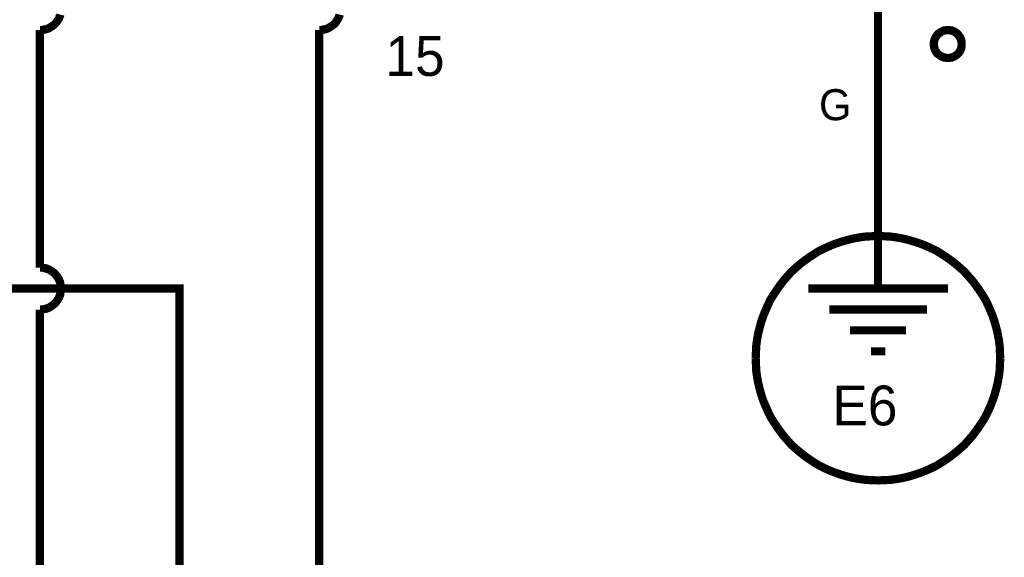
# Model space of a CAD drawing. Extents: x 0 to 17, y 0 to 11.
# Tile 32 of 49: x 5.1 to 6.5, y 7.4 to 8.2. Entities that reach past the tile are written whole.
import ezdxf

# ---------------------------------------------------------------- set-up
doc = ezdxf.new("R2010")
doc.units = 0
doc.layers.add('SHEET', color=255, linetype='CONTINUOUS')

msp = doc.modelspace()

# ---------------------------------------------------------------- linework, layer by layer
at = {"layer": 'SHEET'}
for points, const_width in [([(6.3002, 8.1997), (6.3002, 7.9997)], 0.0118), ([(5.1002, 8.17), (5.1018, 8.17), (5.1034, 8.17), (5.105, 8.1704), (5.1062, 8.1708), (5.1078, 8.1708), (5.1093, 8.1712), (5.1105, 8.1716), (5.1121, 8.1724), (5.1133, 8.1728), (5.1145, 8.1736), (5.1157, 8.1744), (5.1173, 8.1752), (5.1181, 8.1759), (5.1192, 8.1767), (5.1204, 8.1775), (5.1216, 8.1787), (5.1224, 8.1795), (5.1236, 8.1807), (5.1244, 8.1819), (5.1252, 8.1831), (5.126, 8.1843), (5.1268, 8.1854), (5.1276, 8.1866), (5.128, 8.1882), (5.1284, 8.1894), (5.1291, 8.1906), (5.1295, 8.1922)], 0.0118), ([(5.5002, 8.17), (5.5018, 8.17), (5.5034, 8.17), (5.505, 8.1704), (5.5061, 8.1708), (5.5077, 8.1708), (5.5093, 8.1712), (5.5105, 8.1716), (5.5121, 8.1724), (5.5133, 8.1728), (5.5145, 8.1736), (5.5157, 8.1744), (5.5172, 8.1752), (5.518, 8.1759), (5.5192, 8.1767), (5.5204, 8.1775), (5.5216, 8.1787), (5.5224, 8.1795), (5.5236, 8.1807), (5.5244, 8.1819), (5.5252, 8.1831), (5.526, 8.1843), (5.5267, 8.1854), (5.5275, 8.1866), (5.5279, 8.1882), (5.5283, 8.1894), (5.5291, 8.1906), (5.5295, 8.1922)], 0.0118), ([(5.1002, 8.17), (5.1002, 7.8298)], 0.0118), ([(5.5002, 5.9), (5.5002, 8.17)], 0.0118), ([(6.3801, 8.1498), (6.3801, 8.151), (6.3801, 8.1518), (6.3805, 8.153), (6.3805, 8.1538), (6.3809, 8.155), (6.3809, 8.1557), (6.3813, 8.1565), (6.3817, 8.1577), (6.3821, 8.1585), (6.3825, 8.1593), (6.3829, 8.1601), (6.3837, 8.1609), (6.3841, 8.1617), (6.3849, 8.1625), (6.3853, 8.1633), (6.3861, 8.1641), (6.3869, 8.1649), (6.3877, 8.1653), (6.3885, 8.166), (6.3893, 8.1664), (6.39, 8.1672), (6.3908, 8.1676), (6.3916, 8.168), (6.3924, 8.1684), (6.3936, 8.1688), (6.3944, 8.1692), (6.3952, 8.1692), (6.3964, 8.1696), (6.3972, 8.1696), (6.3984, 8.17), (6.3992, 8.17), (6.4003, 8.17)], 0.0118), ([(6.3801, 8.1498), (6.3801, 8.151), (6.3801, 8.1518), (6.3805, 8.153), (6.3805, 8.1538), (6.3809, 8.155), (6.3809, 8.1557), (6.3813, 8.1565), (6.3817, 8.1577), (6.3821, 8.1585), (6.3825, 8.1593), (6.3829, 8.1601), (6.3837, 8.1609), (6.3841, 8.1617), (6.3849, 8.1625), (6.3853, 8.1633), (6.3861, 8.1641), (6.3869, 8.1649), (6.3877, 8.1653), (6.3885, 8.166), (6.3893, 8.1664), (6.39, 8.1672), (6.3908, 8.1676), (6.3916, 8.168), (6.3924, 8.1684), (6.3936, 8.1688), (6.3944, 8.1692), (6.3952, 8.1692), (6.3964, 8.1696), (6.3972, 8.1696), (6.3984, 8.17), (6.3992, 8.17), (6.4003, 8.17)], 0.0039), ([(6.4003, 8.17), (6.4003, 8.17)], 0.0118), ([(6.4003, 8.17), (6.4015, 8.17), (6.4023, 8.17), (6.4035, 8.1696), (6.4043, 8.1696), (6.4055, 8.1692), (6.4063, 8.1692), (6.4071, 8.1688), (6.4083, 8.1684), (6.4091, 8.168), (6.4098, 8.1676), (6.4106, 8.1672), (6.4114, 8.1664), (6.4122, 8.166), (6.413, 8.1653), (6.4138, 8.1649), (6.4146, 8.1641), (6.415, 8.1633), (6.4158, 8.1625), (6.4162, 8.1617), (6.417, 8.1609), (6.4174, 8.1601), (6.4178, 8.1593), (6.4182, 8.1585), (6.4186, 8.1577), (6.419, 8.1565), (6.4194, 8.1557), (6.4194, 8.155), (6.4197, 8.1538), (6.4197, 8.153), (6.4201, 8.1518), (6.4201, 8.151), (6.4201, 8.1498)], 0.0118), ([(6.4003, 8.17), (6.4003, 8.17)], 0.0039), ([(6.4003, 8.17), (6.4015, 8.17), (6.4023, 8.17), (6.4035, 8.1696), (6.4043, 8.1696), (6.4055, 8.1692), (6.4063, 8.1692), (6.4071, 8.1688), (6.4083, 8.1684), (6.4091, 8.168), (6.4098, 8.1676), (6.4106, 8.1672), (6.4114, 8.1664), (6.4122, 8.166), (6.413, 8.1653), (6.4138, 8.1649), (6.4146, 8.1641), (6.415, 8.1633), (6.4158, 8.1625), (6.4162, 8.1617), (6.417, 8.1609), (6.4174, 8.1601), (6.4178, 8.1593), (6.4182, 8.1585), (6.4186, 8.1577), (6.419, 8.1565), (6.4194, 8.1557), (6.4194, 8.155), (6.4197, 8.1538), (6.4197, 8.153), (6.4201, 8.1518), (6.4201, 8.151), (6.4201, 8.1498)], 0.0039), ([(6.4003, 8.13), (6.3992, 8.13), (6.3984, 8.13), (6.3972, 8.1304), (6.3964, 8.1304), (6.3952, 8.1308), (6.3944, 8.1308), (6.3936, 8.1312), (6.3924, 8.1316), (6.3916, 8.132), (6.3908, 8.1324), (6.39, 8.1328), (6.3893, 8.1332), (6.3885, 8.134), (6.3877, 8.1344), (6.3869, 8.1352), (6.3861, 8.1359), (6.3853, 8.1363), (6.3849, 8.1371), (6.3841, 8.1379), (6.3837, 8.1387), (6.3829, 8.1395), (6.3825, 8.1403), (6.3821, 8.1411), (6.3817, 8.1419), (6.3813, 8.1431), (6.3809, 8.1439), (6.3809, 8.1447), (6.3805, 8.1458), (6.3805, 8.1466), (6.3801, 8.1478), (6.3801, 8.1486), (6.3801, 8.1498)], 0.0118), ([(6.3801, 8.1498), (6.3801, 8.1498)], 0.0118), ([(6.4003, 8.13), (6.3992, 8.13), (6.3984, 8.13), (6.3972, 8.1304), (6.3964, 8.1304), (6.3952, 8.1308), (6.3944, 8.1308), (6.3936, 8.1312), (6.3924, 8.1316), (6.3916, 8.132), (6.3908, 8.1324), (6.39, 8.1328), (6.3893, 8.1332), (6.3885, 8.134), (6.3877, 8.1344), (6.3869, 8.1352), (6.3861, 8.1359), (6.3853, 8.1363), (6.3849, 8.1371), (6.3841, 8.1379), (6.3837, 8.1387), (6.3829, 8.1395), (6.3825, 8.1403), (6.3821, 8.1411), (6.3817, 8.1419), (6.3813, 8.1431), (6.3809, 8.1439), (6.3809, 8.1447), (6.3805, 8.1458), (6.3805, 8.1466), (6.3801, 8.1478), (6.3801, 8.1486), (6.3801, 8.1498)], 0.0039), ([(6.3801, 8.1498), (6.3801, 8.1498)], 0.0039), ([(6.4201, 8.1498), (6.4201, 8.1486), (6.4201, 8.1478), (6.4197, 8.1466), (6.4197, 8.1458), (6.4194, 8.1447), (6.4194, 8.1439), (6.419, 8.1431), (6.4186, 8.1419), (6.4182, 8.1411), (6.4178, 8.1403), (6.4174, 8.1395), (6.417, 8.1387), (6.4162, 8.1379), (6.4158, 8.1371), (6.415, 8.1363), (6.4146, 8.1359), (6.4138, 8.1352), (6.413, 8.1344), (6.4122, 8.134), (6.4114, 8.1332), (6.4106, 8.1328), (6.4098, 8.1324), (6.4091, 8.132), (6.4083, 8.1316), (6.4071, 8.1312), (6.4063, 8.1308), (6.4055, 8.1308), (6.4043, 8.1304), (6.4035, 8.1304), (6.4023, 8.13), (6.4015, 8.13), (6.4003, 8.13)], 0.0118), ([(6.4201, 8.1498), (6.4201, 8.1486), (6.4201, 8.1478), (6.4197, 8.1466), (6.4197, 8.1458), (6.4194, 8.1447), (6.4194, 8.1439), (6.419, 8.1431), (6.4186, 8.1419), (6.4182, 8.1411), (6.4178, 8.1403), (6.4174, 8.1395), (6.417, 8.1387), (6.4162, 8.1379), (6.4158, 8.1371), (6.415, 8.1363), (6.4146, 8.1359), (6.4138, 8.1352), (6.413, 8.1344), (6.4122, 8.134), (6.4114, 8.1332), (6.4106, 8.1328), (6.4098, 8.1324), (6.4091, 8.132), (6.4083, 8.1316), (6.4071, 8.1312), (6.4063, 8.1308), (6.4055, 8.1308), (6.4043, 8.1304), (6.4035, 8.1304), (6.4023, 8.13), (6.4015, 8.13), (6.4003, 8.13)], 0.0039), ([(6.4201, 8.1498), (6.4201, 8.1498), (6.4201, 8.1498), (6.4201, 8.1498), (6.4201, 8.1498), (6.4201, 8.1498), (6.4201, 8.1498), (6.4201, 8.1498), (6.4201, 8.1498), (6.4201, 8.1498), (6.4201, 8.1498), (6.4201, 8.1498), (6.4201, 8.1498), (6.4201, 8.1498), (6.4201, 8.1498), (6.4201, 8.1498), (6.4201, 8.1498), (6.4201, 8.1498), (6.4201, 8.1498), (6.4201, 8.1498), (6.4201, 8.1498), (6.4201, 8.1498), (6.4201, 8.1498), (6.4201, 8.1498), (6.4201, 8.1498), (6.4201, 8.1498), (6.4201, 8.1498), (6.4201, 8.1498), (6.4201, 8.1498), (6.4201, 8.1498), (6.4201, 8.1498), (6.4201, 8.1498), (6.4201, 8.1498)], 0.0118), ([(6.4201, 8.1498), (6.4201, 8.1498)], 0.0118), ([(6.4201, 8.1498), (6.4201, 8.1498), (6.4201, 8.1498), (6.4201, 8.1498), (6.4201, 8.1498), (6.4201, 8.1498), (6.4201, 8.1498), (6.4201, 8.1498), (6.4201, 8.1498), (6.4201, 8.1498), (6.4201, 8.1498), (6.4201, 8.1498), (6.4201, 8.1498), (6.4201, 8.1498), (6.4201, 8.1498), (6.4201, 8.1498), (6.4201, 8.1498), (6.4201, 8.1498), (6.4201, 8.1498), (6.4201, 8.1498), (6.4201, 8.1498), (6.4201, 8.1498), (6.4201, 8.1498), (6.4201, 8.1498), (6.4201, 8.1498), (6.4201, 8.1498), (6.4201, 8.1498), (6.4201, 8.1498), (6.4201, 8.1498), (6.4201, 8.1498), (6.4201, 8.1498), (6.4201, 8.1498), (6.4201, 8.1498)], 0.0039), ([(6.4201, 8.1498), (6.4201, 8.1498)], 0.0039), ([(6.3002, 7.8999), (6.3002, 7.9997)], 0.0118), ([(6.3002, 7.8999), (6.3002, 7.7997)], 0.0118), ([(6.1251, 7.6999), (6.1255, 7.709), (6.1259, 7.7177), (6.1271, 7.7265), (6.1287, 7.7352), (6.1307, 7.7435), (6.133, 7.7518), (6.1358, 7.7601), (6.139, 7.768), (6.1425, 7.776), (6.1461, 7.7835), (6.1505, 7.7906), (6.1552, 7.7977), (6.16, 7.8045), (6.1651, 7.8112), (6.1707, 7.8175), (6.1762, 7.8239), (6.1825, 7.8294), (6.1889, 7.835), (6.1956, 7.8401), (6.2023, 7.8449), (6.2095, 7.8496), (6.2166, 7.854), (6.2241, 7.8575), (6.232, 7.8611), (6.24, 7.8643), (6.2483, 7.867), (6.2566, 7.8694), (6.2649, 7.8714), (6.2736, 7.873), (6.2823, 7.8742), (6.291, 7.8746), (6.3002, 7.875)], 0.0118), ([(6.3002, 7.875), (6.291, 7.8746), (6.2823, 7.8742), (6.2736, 7.873), (6.2649, 7.8714), (6.2566, 7.8694), (6.2483, 7.867), (6.24, 7.8643), (6.232, 7.8611), (6.2241, 7.8575), (6.2166, 7.854), (6.2095, 7.8496), (6.2023, 7.8449), (6.1956, 7.8401), (6.1889, 7.835), (6.1825, 7.8294), (6.1762, 7.8239), (6.1707, 7.8175), (6.1651, 7.8112), (6.16, 7.8045), (6.1552, 7.7977), (6.1505, 7.7906), (6.1461, 7.7835), (6.1425, 7.776), (6.139, 7.768), (6.1358, 7.7601), (6.133, 7.7518), (6.1307, 7.7435), (6.1287, 7.7352), (6.1271, 7.7265), (6.1259, 7.7177), (6.1255, 7.709), (6.1251, 7.6999)], 0.0118), ([(6.3002, 7.875), (6.3002, 7.875)], 0.0118), ([(6.3002, 7.875), (6.3093, 7.8746), (6.318, 7.8742), (6.3267, 7.873), (6.3354, 7.8714), (6.3437, 7.8694), (6.352, 7.867), (6.3603, 7.8643), (6.3683, 7.8611), (6.3762, 7.8575), (6.3837, 7.854), (6.3908, 7.8496), (6.398, 7.8449), (6.4047, 7.8401), (6.4114, 7.835), (6.4178, 7.8294), (6.4241, 7.8239), (6.4296, 7.8175), (6.4352, 7.8112), (6.4403, 7.8045), (6.4451, 7.7977), (6.4498, 7.7906), (6.4542, 7.7835), (6.4578, 7.776), (6.4613, 7.768), (6.4645, 7.7601), (6.4673, 7.7518), (6.4696, 7.7435), (6.4716, 7.7352), (6.4732, 7.7265), (6.4744, 7.7177), (6.4748, 7.709), (6.4752, 7.6999)], 0.0118), ([(6.4752, 7.6999), (6.4748, 7.709), (6.4744, 7.7177), (6.4732, 7.7265), (6.4716, 7.7352), (6.4696, 7.7435), (6.4673, 7.7518), (6.4645, 7.7601), (6.4613, 7.768), (6.4578, 7.776), (6.4542, 7.7835), (6.4498, 7.7906), (6.4451, 7.7977), (6.4403, 7.8045), (6.4352, 7.8112), (6.4296, 7.8175), (6.4241, 7.8239), (6.4178, 7.8294), (6.4114, 7.835), (6.4047, 7.8401), (6.398, 7.8449), (6.3908, 7.8496), (6.3837, 7.854), (6.3762, 7.8575), (6.3683, 7.8611), (6.3603, 7.8643), (6.352, 7.867), (6.3437, 7.8694), (6.3354, 7.8714), (6.3267, 7.873), (6.318, 7.8742), (6.3093, 7.8746), (6.3002, 7.875)], 0.0118), ([(5.1303, 7.7997), (5.1303, 7.8013), (5.1303, 7.8029), (5.1299, 7.8045), (5.1295, 7.8057), (5.1295, 7.8072), (5.1291, 7.8088), (5.1284, 7.81), (5.128, 7.8116), (5.1276, 7.8128), (5.1268, 7.814), (5.126, 7.8152), (5.1252, 7.8167), (5.1244, 7.8175), (5.1236, 7.8187), (5.1224, 7.8199), (5.1216, 7.8211), (5.1204, 7.8219), (5.1192, 7.8231), (5.1181, 7.8239), (5.1173, 7.8247), (5.1157, 7.8255), (5.1145, 7.8263), (5.1133, 7.827), (5.1121, 7.8274), (5.1105, 7.8278), (5.1093, 7.8286), (5.1078, 7.829), (5.1062, 7.829), (5.105, 7.8294), (5.1034, 7.8298), (5.1018, 7.8298), (5.1002, 7.8298)], 0.0118), ([(5.1002, 7.8298), (5.1002, 7.8298), (5.1002, 7.8298), (5.1002, 7.8298), (5.1002, 7.8298), (5.1002, 7.8298), (5.1002, 7.8298), (5.1002, 7.8298), (5.1002, 7.8298), (5.1002, 7.8298), (5.1002, 7.8298), (5.1002, 7.8298), (5.1002, 7.8298), (5.1002, 7.8298), (5.1002, 7.8298), (5.1002, 7.8298), (5.1002, 7.8298), (5.1002, 7.8298), (5.1002, 7.8298), (5.1002, 7.8298), (5.1002, 7.8298), (5.1002, 7.8298), (5.1002, 7.8298), (5.1002, 7.8298), (5.1002, 7.8298), (5.1002, 7.8298), (5.1002, 7.8298), (5.1002, 7.8298), (5.1002, 7.8298), (5.1002, 7.8298), (5.1002, 7.8298), (5.1002, 7.8298), (5.1002, 7.8298)], 0.0118), ([(5.3002, 5.9), (5.3002, 7.7997), (4.0005, 7.7997)], 0.0118), ([(5.1002, 7.7696), (5.1018, 7.7696), (5.1034, 7.7696), (5.105, 7.77), (5.1062, 7.7704), (5.1078, 7.7704), (5.1093, 7.7708), (5.1105, 7.7716), (5.1121, 7.772), (5.1133, 7.7724), (5.1145, 7.7732), (5.1157, 7.774), (5.1173, 7.7748), (5.1181, 7.7756), (5.1192, 7.7764), (5.1204, 7.7775), (5.1216, 7.7783), (5.1224, 7.7795), (5.1236, 7.7807), (5.1244, 7.7819), (5.1252, 7.7827), (5.126, 7.7843), (5.1268, 7.7855), (5.1276, 7.7867), (5.128, 7.7878), (5.1284, 7.7894), (5.1291, 7.7906), (5.1295, 7.7922), (5.1295, 7.7938), (5.1299, 7.795), (5.1303, 7.7966), (5.1303, 7.7981), (5.1303, 7.7997)], 0.0118), ([(6.2004, 7.7997), (6.4003, 7.7997)], 0.0118), ([(5.1002, 7.7696), (5.1002, 6.0299)], 0.0118), ([(6.2305, 7.7696), (6.3702, 7.7696)], 0.0118), ([(6.2602, 7.7399), (6.3402, 7.7399)], 0.0118), ([(6.2903, 7.7098), (6.3105, 7.7098)], 0.0118), ([(6.3002, 7.5249), (6.291, 7.5253), (6.2823, 7.5257), (6.2736, 7.5269), (6.2649, 7.5284), (6.2566, 7.5304), (6.2483, 7.5328), (6.24, 7.5356), (6.232, 7.5387), (6.2241, 7.5423), (6.2166, 7.5459), (6.2095, 7.5502), (6.2023, 7.555), (6.1956, 7.5597), (6.1889, 7.5649), (6.1825, 7.5704), (6.1762, 7.576), (6.1707, 7.5823), (6.1651, 7.5886), (6.16, 7.5954), (6.1552, 7.6021), (6.1505, 7.6092), (6.1461, 7.6164), (6.1425, 7.6239), (6.139, 7.6318), (6.1358, 7.6397), (6.133, 7.648), (6.1307, 7.6564), (6.1287, 7.6647), (6.1271, 7.6734), (6.1259, 7.6821), (6.1255, 7.6908), (6.1251, 7.6999)], 0.0118), ([(6.1251, 7.6999), (6.1251, 7.6999)], 0.0118), ([(6.1251, 7.6999), (6.1255, 7.6908), (6.1259, 7.6821), (6.1271, 7.6734), (6.1287, 7.6647), (6.1307, 7.6564), (6.133, 7.648), (6.1358, 7.6397), (6.139, 7.6318), (6.1425, 7.6239), (6.1461, 7.6164), (6.1505, 7.6092), (6.1552, 7.6021), (6.16, 7.5954), (6.1651, 7.5886), (6.1707, 7.5823), (6.1762, 7.576), (6.1825, 7.5704), (6.1889, 7.5649), (6.1956, 7.5597), (6.2023, 7.555), (6.2095, 7.5502), (6.2166, 7.5459), (6.2241, 7.5423), (6.232, 7.5387), (6.24, 7.5356), (6.2483, 7.5328), (6.2566, 7.5304), (6.2649, 7.5284), (6.2736, 7.5269), (6.2823, 7.5257), (6.291, 7.5253), (6.3002, 7.5249)], 0.0118), ([(6.4752, 7.6999), (6.4748, 7.6908), (6.4744, 7.6821), (6.4732, 7.6734), (6.4716, 7.6647), (6.4696, 7.6564), (6.4673, 7.648), (6.4645, 7.6397), (6.4613, 7.6318), (6.4578, 7.6239), (6.4542, 7.6164), (6.4498, 7.6092), (6.4451, 7.6021), (6.4403, 7.5954), (6.4352, 7.5886), (6.4296, 7.5823), (6.4241, 7.576), (6.4178, 7.5704), (6.4114, 7.5649), (6.4047, 7.5597), (6.398, 7.555), (6.3908, 7.5502), (6.3837, 7.5459), (6.3762, 7.5423), (6.3683, 7.5387), (6.3603, 7.5356), (6.352, 7.5328), (6.3437, 7.5304), (6.3354, 7.5284), (6.3267, 7.5269), (6.318, 7.5257), (6.3093, 7.5253), (6.3002, 7.5249)], 0.0118), ([(6.3002, 7.5249), (6.3093, 7.5253), (6.318, 7.5257), (6.3267, 7.5269), (6.3354, 7.5284), (6.3437, 7.5304), (6.352, 7.5328), (6.3603, 7.5356), (6.3683, 7.5387), (6.3762, 7.5423), (6.3837, 7.5459), (6.3908, 7.5502), (6.398, 7.555), (6.4047, 7.5597), (6.4114, 7.5649), (6.4178, 7.5704), (6.4241, 7.576), (6.4296, 7.5823), (6.4352, 7.5886), (6.4403, 7.5954), (6.4451, 7.6021), (6.4498, 7.6092), (6.4542, 7.6164), (6.4578, 7.6239), (6.4613, 7.6318), (6.4645, 7.6397), (6.4673, 7.648), (6.4696, 7.6564), (6.4716, 7.6647), (6.4732, 7.6734), (6.4744, 7.6821), (6.4748, 7.6908), (6.4752, 7.6999)], 0.0118), ([(6.4752, 7.6999), (6.4752, 7.6999), (6.4752, 7.6999), (6.4752, 7.6999), (6.4752, 7.6999), (6.4752, 7.6999), (6.4752, 7.6999), (6.4752, 7.6999), (6.4752, 7.6999), (6.4752, 7.6999), (6.4752, 7.6999), (6.4752, 7.6999), (6.4752, 7.6999), (6.4752, 7.6999), (6.4752, 7.6999), (6.4752, 7.6999), (6.4752, 7.6999), (6.4752, 7.6999), (6.4752, 7.6999), (6.4752, 7.6999), (6.4752, 7.6999), (6.4752, 7.6999), (6.4752, 7.6999), (6.4752, 7.6999), (6.4752, 7.6999), (6.4752, 7.6999), (6.4752, 7.6999), (6.4752, 7.6999), (6.4752, 7.6999), (6.4752, 7.6999), (6.4752, 7.6999), (6.4752, 7.6999), (6.4752, 7.6999)], 0.0118), ([(6.4752, 7.6999), (6.4752, 7.6999)], 0.0118)]:
    msp.add_lwpolyline(points, dxfattribs=dict(at, const_width=const_width))

# ---------------------------------------------------------------- texts
for s, height, p in [('15', 0.05703, (5.5949, 8.1043)), ('G', 0.0444, (6.2158, 8.0409)), ('E6', 0.05703, (6.2348, 7.6037))]:
    msp.add_text(s, height=height, dxfattribs=at).set_placement(p)

doc.saveas('drawing.dxf')
